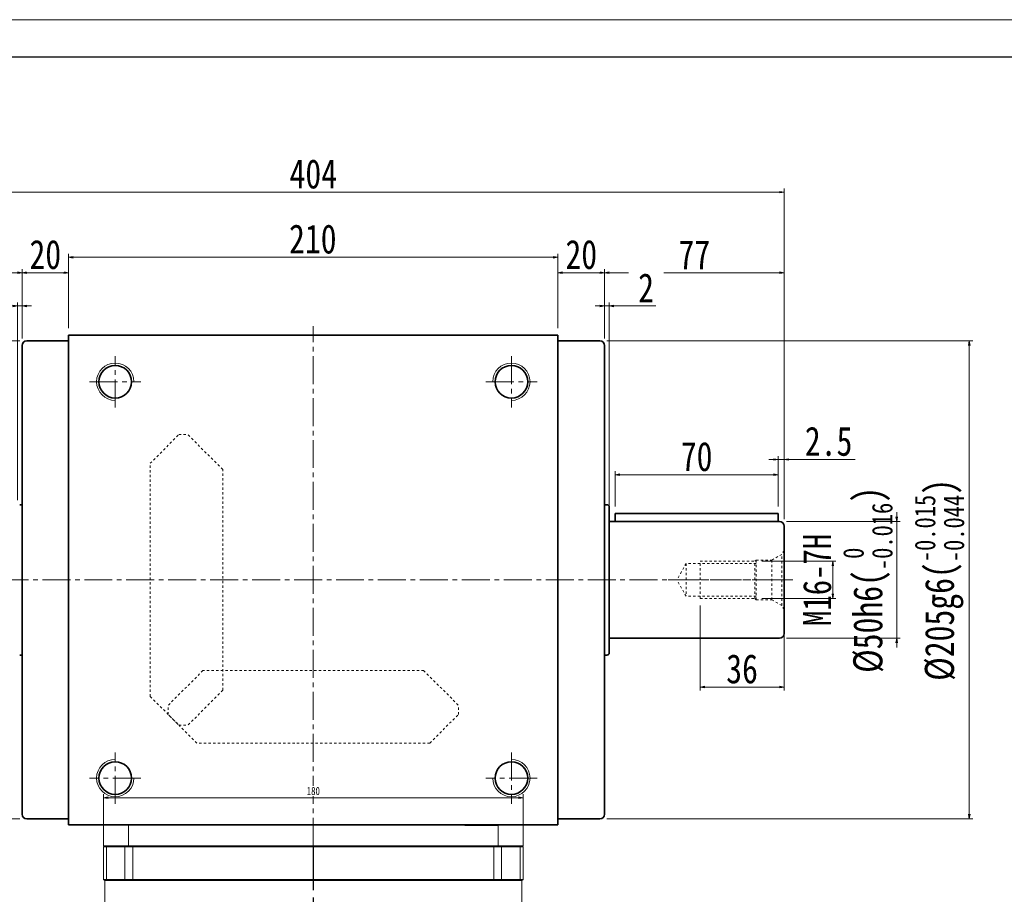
# Model space of a CAD drawing. Header units: millimetres. Extents: x -40 to 1316, y -22 to 932.
# Tile 4 of 9: x 249 to 671, y 557 to 932. Entities that reach past the tile are written whole.
import ezdxf

# ---------------------------------------------------------------- set-up
doc = ezdxf.new("R2010")
doc.units = ezdxf.units.MM
for name, pattern in [('CENTER2', [28.575, 19.05, -3.175, 3.175, -3.175]), ('点画线', [18, 12, -2, 2, -2]), ('虚线', [2, 1, -1])]:
    doc.linetypes.add(name, pattern=pattern)
doc.layers.add('3中心线层', color=1, linetype='CENTER2')
for name, color, linetype, lineweight in [('中心线层', 1, '点画线', 18), ('图框_外框线', 7, 'Continuous', 18), ('尺寸线层', 3, 'Continuous', 18), ('粗实线', 7, 'Continuous', 40), ('粗实线层', 7, 'Continuous', 35), ('虚线层', 6, '虚线', 18)]:
    doc.layers.add(name, color=color, linetype=linetype, lineweight=lineweight)
doc.styles.add('宋体', font='SimSun.ttf', dxfattribs={"width": 0.8})
doc.dimstyles.new('A水平标注$0', dxfattribs={"dimtxt": 3.5, "dimasz": 2, "dimexe": 1.5, "dimexo": 3, "dimgap": 1.1, "dimtad": 1, "dimtoh": 1, "dimdec": 4, "dimdsep": 46, "dimtxsty": '宋体', "dimblk": 'OPEN', "dimcen": 3, "dimclrd": 3, "dimclre": 3, "dimclrt": 6, "dimadec": 0, "dimazin": 0, "dimtm": 1e-09, "dimtfac": 1, "dimtdec": 4, "dimtix": 1, "dimtmove": 0, "dimatfit": 3, "dimldrblk": 'OPEN', "dimfxl": 0, "dimlwd": 13, "dimlwe": 13, "dimarcsym": 0})
doc.dimstyles.new('螺孔(M8-7H)', dxfattribs={"dimtxt": 3.5, "dimasz": 2, "dimexe": 1.25, "dimexo": 3, "dimtad": 1, "dimtoh": 1, "dimdec": 4, "dimdsep": 46, "dimtxsty": '宋体', "dimblk": 'OPEN', "dimcen": 3, "dimclrd": 3, "dimclre": 3, "dimclrt": 2, "dimadec": 0, "dimazin": 0, "dimtm": 1e-09, "dimtfac": 1, "dimtdec": 4, "dimtmove": 0, "dimatfit": 3, "dimldrblk": 'OPEN', "dimfxl": 0, "dimlwd": 9, "dimlwe": 9, "dimarcsym": 0})

# ---------------------------------------------------------------- blocks, each defined once
blk = doc.blocks.new('m16螺纹中心孔_3')
at = {"layer": '中心线层', "linetype": '点画线', "lineweight": 18}
blk.add_line((49.71, 0), (-4.25, 0), dxfattribs=at)
at = {"layer": '粗实线层', "color": 6, "linetype": '虚线', "lineweight": 18}
for p, q in [((0, -12.65), (0, 12.65)), ((0, 12.65), (0.99, 10.93)), ((5.2, 8.5), (0.99, 10.93)), ((0.99, -10.93), (0.99, 10.93)), ((12, 8.5), (5.2, 8.5)), ((5.2, -8.5), (5.2, 8.5)), ((12.5, 8), (12, 8.5)), ((12, -8.5), (12, 8.5)), ((12, 7), (42, 7)), ((36, 8), (12.5, 8)), ((12.5, -8), (12.5, 8)), ((36, -8), (36, 8)), ((42, 7), (46.04, 0)), ((42, 7), (42, -7)), ((42, -7), (46.04, 0)), ((12, -7), (42, -7)), ((12.5, -8), (12, -8.5)), ((36, -8), (12.5, -8)), ((0, -12.65), (0.99, -10.93)), ((5.2, -8.5), (0.99, -10.93)), ((12, -8.5), (5.2, -8.5))]:
    blk.add_line(p, q, dxfattribs=at)
blk = doc.blocks.new('_Open')
at = {"color": 0, "linetype": 'ByBlock', "lineweight": -2}
for p, q in [((-1, 0.17), (0, 0)), ((-1, -0.17), (0, 0)), ((0, 0), (-1, 0))]:
    blk.add_line(p, q, dxfattribs=at)
blk = doc.blocks.new('*D21')
at = {"layer": 'Defpoints', "color": 0, "transparency": 16777216}
for p in [(251.51, 794.02), (120.59, 589.02), (251.51, 589.02)]:
    blk.add_point(p, dxfattribs=at)
at = {"layer": '尺寸线层', "color": 3, "lineweight": 13, "transparency": 16777216}
for p, q in [((248.51, 794.02), (119.09, 794.02)), ((120.59, 792.02), (120.59, 591.02)), ((248.51, 589.02), (119.09, 589.02))]:
    blk.add_line(p, q, dxfattribs=at)
at = {"layer": '尺寸线层', "color": 3, "lineweight": 13, "transparency": 16777216, "xscale": 2, "yscale": 2, "zscale": 2}
for p, rotation in [((120.59, 794.02), 90), ((120.59, 589.02), 270)]:
    blk.add_blockref('_Open', p, dxfattribs=dict(at, rotation=rotation))
at = {"layer": '尺寸线层', "color": 6, "transparency": 16777216, "insert": (107.79, 691.52), "char_height": 12.5, "attachment_point": 5, "rotation": 90, "style": '宋体'}
blk.add_mtext('{\\A1;\\A1;%%C205g6({\\H0.707107x;\\S-0.015^ -0.044;})}', dxfattribs=at)
blk = doc.blocks.new('*D22')
at = {"layer": 'Defpoints', "color": 0, "transparency": 16777216}
for p in [(479.51, 829.92), (269.51, 796.52), (479.51, 796.52)]:
    blk.add_point(p, dxfattribs=at)
at = {"layer": '尺寸线层', "color": 3, "lineweight": 13, "transparency": 16777216}
for p, q in [((269.51, 799.52), (269.51, 831.42)), ((271.51, 829.92), (477.51, 829.92)), ((479.51, 799.52), (479.51, 831.42))]:
    blk.add_line(p, q, dxfattribs=at)
at = {"layer": '尺寸线层', "color": 3, "lineweight": 13, "transparency": 16777216, "xscale": 2, "yscale": 2, "zscale": 2, "rotation": 180}
blk.add_blockref('_Open', (269.51, 829.92), dxfattribs=at)
at = {"layer": '尺寸线层', "color": 3, "lineweight": 13, "transparency": 16777216, "xscale": 2, "yscale": 2, "zscale": 2}
blk.add_blockref('_Open', (479.51, 829.92), dxfattribs=at)
at = {"layer": '尺寸线层', "color": 6, "transparency": 16777216, "insert": (374.29, 837.67), "char_height": 12.5, "attachment_point": 5, "style": '宋体', "bg_fill": 3, "box_fill_scale": 1.1, "bg_fill_color": 256, "bg_fill_true_color": 13158600, "bg_fill_transparency": 0}
blk.add_mtext('210', dxfattribs=at)
blk = doc.blocks.new('*D23')
at = {"layer": 'Defpoints', "color": 0, "transparency": 16777216}
for p in [(249.51, 823.27), (269.51, 796.52), (249.51, 792.02)]:
    blk.add_point(p, dxfattribs=at)
at = {"layer": '尺寸线层', "color": 3, "lineweight": 13, "transparency": 16777216}
for p, q in [((249.51, 795.02), (249.51, 824.77)), ((269.51, 799.52), (269.51, 824.77)), ((267.51, 823.27), (251.51, 823.27))]:
    blk.add_line(p, q, dxfattribs=at)
at = {"layer": '尺寸线层', "color": 3, "lineweight": 13, "transparency": 16777216, "xscale": 2, "yscale": 2, "zscale": 2, "rotation": 180}
blk.add_blockref('_Open', (249.51, 823.27), dxfattribs=at)
at = {"layer": '尺寸线层', "color": 3, "lineweight": 13, "transparency": 16777216, "xscale": 2, "yscale": 2, "zscale": 2}
blk.add_blockref('_Open', (269.51, 823.27), dxfattribs=at)
at = {"layer": '尺寸线层', "color": 6, "transparency": 16777216, "insert": (259.51, 831.02), "char_height": 12.5, "attachment_point": 5, "style": '宋体', "bg_fill": 3, "box_fill_scale": 1.1, "bg_fill_color": 256, "bg_fill_true_color": 13158600, "bg_fill_transparency": 0}
blk.add_mtext('20', dxfattribs=at)
blk = doc.blocks.new('*D24')
at = {"layer": 'Defpoints', "color": 0, "transparency": 16777216}
for p in [(172.51, 823.27), (249.51, 792.02), (172.51, 714.52)]:
    blk.add_point(p, dxfattribs=at)
at = {"layer": '尺寸线层', "color": 3, "lineweight": 13, "transparency": 16777216}
for p, q in [((172.51, 717.52), (172.51, 824.77)), ((249.51, 795.02), (249.51, 824.77)), ((247.51, 823.27), (174.51, 823.27))]:
    blk.add_line(p, q, dxfattribs=at)
at = {"layer": '尺寸线层', "color": 3, "lineweight": 13, "transparency": 16777216, "xscale": 2, "yscale": 2, "zscale": 2, "rotation": 180}
blk.add_blockref('_Open', (172.51, 823.27), dxfattribs=at)
at = {"layer": '尺寸线层', "color": 3, "lineweight": 13, "transparency": 16777216, "xscale": 2, "yscale": 2, "zscale": 2}
blk.add_blockref('_Open', (249.51, 823.27), dxfattribs=at)
at = {"layer": '尺寸线层', "color": 6, "transparency": 16777216, "insert": (211.01, 831.02), "char_height": 12.5, "attachment_point": 5, "style": '宋体', "bg_fill": 3, "box_fill_scale": 1.1, "bg_fill_color": 256, "bg_fill_true_color": 13158600, "bg_fill_transparency": 0}
blk.add_mtext('77', dxfattribs=at)
blk = doc.blocks.new('*D25')
at = {"layer": 'Defpoints', "color": 0, "transparency": 16777216}
for p in [(247.51, 809.05), (249.51, 792.02), (247.51, 722.77)]:
    blk.add_point(p, dxfattribs=at)
at = {"layer": '尺寸线层', "color": 3, "lineweight": 13, "transparency": 16777216}
for p, q in [((245.51, 809.05), (227.48, 809.05)), ((247.51, 725.77), (247.51, 810.55)), ((249.51, 809.05), (247.51, 809.05)), ((249.51, 795.02), (249.51, 810.55)), ((251.51, 809.05), (253.51, 809.05))]:
    blk.add_line(p, q, dxfattribs=at)
at = {"layer": '尺寸线层', "color": 3, "lineweight": 13, "transparency": 16777216, "xscale": 2, "yscale": 2, "zscale": 2}
blk.add_blockref('_Open', (247.51, 809.05), dxfattribs=at)
at = {"layer": '尺寸线层', "color": 3, "lineweight": 13, "transparency": 16777216, "xscale": 2, "yscale": 2, "zscale": 2, "rotation": 180}
blk.add_blockref('_Open', (249.51, 809.05), dxfattribs=at)
at = {"layer": '尺寸线层', "color": 6, "transparency": 16777216, "insert": (231.75, 816.8), "char_height": 12.5, "attachment_point": 5, "style": '宋体', "bg_fill": 3, "box_fill_scale": 1.1, "bg_fill_color": 256, "bg_fill_true_color": 13158600, "bg_fill_transparency": 0}
blk.add_mtext('2', dxfattribs=at)
blk = doc.blocks.new('*D26')
at = {"layer": 'Defpoints', "color": 0, "transparency": 16777216}
for p in [(172.51, 857.83), (172.51, 714.52), (576.51, 714.52)]:
    blk.add_point(p, dxfattribs=at)
at = {"layer": '尺寸线层', "color": 3, "lineweight": 13, "transparency": 16777216}
for p, q in [((172.51, 717.52), (172.51, 859.33)), ((574.51, 857.83), (174.51, 857.83)), ((576.51, 717.52), (576.51, 859.33))]:
    blk.add_line(p, q, dxfattribs=at)
at = {"layer": '尺寸线层', "color": 3, "lineweight": 13, "transparency": 16777216, "xscale": 2, "yscale": 2, "zscale": 2, "rotation": 180}
blk.add_blockref('_Open', (172.51, 857.83), dxfattribs=at)
at = {"layer": '尺寸线层', "color": 3, "lineweight": 13, "transparency": 16777216, "xscale": 2, "yscale": 2, "zscale": 2}
blk.add_blockref('_Open', (576.51, 857.83), dxfattribs=at)
at = {"layer": '尺寸线层', "color": 6, "transparency": 16777216, "insert": (374.51, 865.58), "char_height": 12.5, "attachment_point": 5, "style": '宋体', "bg_fill": 3, "box_fill_scale": 1.1, "bg_fill_color": 256, "bg_fill_true_color": 13158600, "bg_fill_transparency": 0}
blk.add_mtext('404', dxfattribs=at)
blk = doc.blocks.new('*D27')
at = {"layer": 'Defpoints', "color": 0, "transparency": 16777216}
for p in [(499.51, 823.27), (479.51, 796.52), (499.51, 792.02)]:
    blk.add_point(p, dxfattribs=at)
at = {"layer": '尺寸线层', "color": 3, "lineweight": 13, "transparency": 16777216}
for p, q in [((479.51, 799.52), (479.51, 824.77)), ((499.51, 795.02), (499.51, 824.77)), ((481.51, 823.27), (497.51, 823.27))]:
    blk.add_line(p, q, dxfattribs=at)
at = {"layer": '尺寸线层', "color": 3, "lineweight": 13, "transparency": 16777216, "xscale": 2, "yscale": 2, "zscale": 2, "rotation": 180}
blk.add_blockref('_Open', (479.51, 823.27), dxfattribs=at)
at = {"layer": '尺寸线层', "color": 3, "lineweight": 13, "transparency": 16777216, "xscale": 2, "yscale": 2, "zscale": 2}
blk.add_blockref('_Open', (499.51, 823.27), dxfattribs=at)
at = {"layer": '尺寸线层', "color": 6, "transparency": 16777216, "insert": (489.51, 831.02), "char_height": 12.5, "attachment_point": 5, "style": '宋体', "bg_fill": 3, "box_fill_scale": 1.1, "bg_fill_color": 256, "bg_fill_true_color": 13158600, "bg_fill_transparency": 0}
blk.add_mtext('20', dxfattribs=at)
blk = doc.blocks.new('*D28')
at = {"layer": 'Defpoints', "color": 0, "transparency": 16777216}
for p in [(576.51, 823.27), (499.51, 792.02), (576.51, 714.52)]:
    blk.add_point(p, dxfattribs=at)
at = {"layer": '尺寸线层', "color": 3, "lineweight": 13, "transparency": 16777216}
for p, q in [((499.51, 795.02), (499.51, 824.77)), ((576.51, 717.52), (576.51, 824.77)), ((501.51, 823.27), (574.51, 823.27))]:
    blk.add_line(p, q, dxfattribs=at)
at = {"layer": '尺寸线层', "color": 3, "lineweight": 13, "transparency": 16777216, "xscale": 2, "yscale": 2, "zscale": 2, "rotation": 180}
blk.add_blockref('_Open', (499.51, 823.27), dxfattribs=at)
at = {"layer": '尺寸线层', "color": 3, "lineweight": 13, "transparency": 16777216, "xscale": 2, "yscale": 2, "zscale": 2}
blk.add_blockref('_Open', (576.51, 823.27), dxfattribs=at)
at = {"layer": '尺寸线层', "color": 6, "transparency": 16777216, "insert": (538.01, 831.02), "char_height": 12.5, "attachment_point": 5, "style": '宋体', "bg_fill": 3, "box_fill_scale": 1.1, "bg_fill_color": 256, "bg_fill_true_color": 13158600, "bg_fill_transparency": 0}
blk.add_mtext('77', dxfattribs=at)
blk = doc.blocks.new('*D29')
at = {"layer": 'Defpoints', "color": 0, "transparency": 16777216}
for p in [(501.51, 809.03), (499.51, 792.02), (501.51, 719.27)]:
    blk.add_point(p, dxfattribs=at)
at = {"layer": '尺寸线层', "color": 3, "lineweight": 13, "transparency": 16777216}
for p, q in [((497.51, 809.03), (495.51, 809.03)), ((499.51, 795.02), (499.51, 810.53)), ((499.51, 809.03), (501.51, 809.03)), ((501.51, 722.27), (501.51, 810.53)), ((503.51, 809.03), (521.56, 809.03))]:
    blk.add_line(p, q, dxfattribs=at)
at = {"layer": '尺寸线层', "color": 3, "lineweight": 13, "transparency": 16777216, "xscale": 2, "yscale": 2, "zscale": 2}
blk.add_blockref('_Open', (499.51, 809.03), dxfattribs=at)
at = {"layer": '尺寸线层', "color": 3, "lineweight": 13, "transparency": 16777216, "xscale": 2, "yscale": 2, "zscale": 2, "rotation": 180}
blk.add_blockref('_Open', (501.51, 809.03), dxfattribs=at)
at = {"layer": '尺寸线层', "color": 6, "transparency": 16777216, "insert": (517.3, 816.78), "char_height": 12.5, "attachment_point": 5, "style": '宋体', "bg_fill": 3, "box_fill_scale": 1.1, "bg_fill_color": 256, "bg_fill_true_color": 13158600, "bg_fill_transparency": 0}
blk.add_mtext('2', dxfattribs=at)
blk = doc.blocks.new('*D30')
at = {"layer": 'Defpoints', "color": 0, "transparency": 16777216}
for p in [(564.01, 699.52), (564.01, 683.52), (597.44, 683.52)]:
    blk.add_point(p, dxfattribs=at)
at = {"layer": '尺寸线层', "color": 3, "lineweight": 9, "transparency": 16777216}
for p, q in [((567.01, 699.52), (598.69, 699.52)), ((597.44, 697.52), (597.44, 685.52)), ((567.01, 683.52), (598.69, 683.52))]:
    blk.add_line(p, q, dxfattribs=at)
at = {"layer": '尺寸线层', "color": 3, "lineweight": 9, "transparency": 16777216, "xscale": 2, "yscale": 2, "zscale": 2}
for p, rotation in [((597.44, 699.52), 90), ((597.44, 683.52), 270)]:
    blk.add_blockref('_Open', p, dxfattribs=dict(at, rotation=rotation))
at = {"layer": '尺寸线层', "color": 2, "transparency": 16777216, "insert": (590.76, 691.52), "char_height": 12.1, "attachment_point": 5, "rotation": 90, "style": '宋体'}
blk.add_mtext('M16-7H', dxfattribs=at)
blk = doc.blocks.new('*D31')
at = {"layer": 'Defpoints', "color": 0, "transparency": 16777216}
for p in [(574.51, 716.52), (574.51, 666.52), (624.86, 666.52)]:
    blk.add_point(p, dxfattribs=at)
at = {"layer": '尺寸线层', "color": 3, "lineweight": 13, "transparency": 16777216}
for p, q in [((624.86, 718.52), (624.86, 720.52)), ((577.51, 716.52), (626.36, 716.52)), ((624.86, 716.52), (624.86, 666.52)), ((577.51, 666.52), (626.36, 666.52)), ((624.86, 664.52), (624.86, 662.52))]:
    blk.add_line(p, q, dxfattribs=at)
at = {"layer": '尺寸线层', "color": 3, "lineweight": 13, "transparency": 16777216, "xscale": 2, "yscale": 2, "zscale": 2}
for p, rotation in [((624.86, 716.52), 270), ((624.86, 666.52), 90)]:
    blk.add_blockref('_Open', p, dxfattribs=dict(at, rotation=rotation))
at = {"layer": '尺寸线层', "color": 6, "transparency": 16777216, "insert": (612.45, 691.52), "char_height": 12.5, "attachment_point": 5, "rotation": 90, "style": '宋体'}
blk.add_mtext('{\\A1;\\A1;%%C50h6({\\H0.707107x;\\S 0^ -0.016;})}', dxfattribs=at)
blk = doc.blocks.new('*D32')
at = {"layer": 'Defpoints', "color": 0, "transparency": 16777216}
for p in [(497.51, 794.02), (497.51, 589.02), (655.98, 589.02)]:
    blk.add_point(p, dxfattribs=at)
at = {"layer": '尺寸线层', "color": 3, "lineweight": 13, "transparency": 16777216}
for p, q in [((500.51, 794.02), (657.48, 794.02)), ((655.98, 792.02), (655.98, 591.02)), ((500.51, 589.02), (657.48, 589.02))]:
    blk.add_line(p, q, dxfattribs=at)
at = {"layer": '尺寸线层', "color": 3, "lineweight": 13, "transparency": 16777216, "xscale": 2, "yscale": 2, "zscale": 2}
for p, rotation in [((655.98, 794.02), 90), ((655.98, 589.02), 270)]:
    blk.add_blockref('_Open', p, dxfattribs=dict(at, rotation=rotation))
at = {"layer": '尺寸线层', "color": 6, "transparency": 16777216, "insert": (643.18, 691.52), "char_height": 12.5, "attachment_point": 5, "rotation": 90, "style": '宋体'}
blk.add_mtext('{\\A1;\\A1;%%C205g6({\\H0.707107x;\\S-0.015^ -0.044;})}', dxfattribs=at)
blk = doc.blocks.new('*D33')
at = {"layer": 'Defpoints', "color": 0, "transparency": 16777216}
for p in [(540.51, 683.52), (576.51, 673.52), (540.51, 645.55)]:
    blk.add_point(p, dxfattribs=at)
at = {"layer": '尺寸线层', "color": 3, "lineweight": 13, "transparency": 16777216}
for p, q in [((540.51, 680.52), (540.51, 644.05)), ((576.51, 670.52), (576.51, 644.05)), ((574.51, 645.55), (542.51, 645.55))]:
    blk.add_line(p, q, dxfattribs=at)
at = {"layer": '尺寸线层', "color": 3, "lineweight": 13, "transparency": 16777216, "xscale": 2, "yscale": 2, "zscale": 2, "rotation": 180}
blk.add_blockref('_Open', (540.51, 645.55), dxfattribs=at)
at = {"layer": '尺寸线层', "color": 3, "lineweight": 13, "transparency": 16777216, "xscale": 2, "yscale": 2, "zscale": 2}
blk.add_blockref('_Open', (576.51, 645.55), dxfattribs=at)
at = {"layer": '尺寸线层', "color": 6, "transparency": 16777216, "insert": (558.51, 653.3), "char_height": 12.5, "attachment_point": 5, "style": '宋体', "bg_fill": 3, "box_fill_scale": 1.1, "bg_fill_color": 256, "bg_fill_true_color": 13158600, "bg_fill_transparency": 0}
blk.add_mtext('36', dxfattribs=at)
blk = doc.blocks.new('*D13')
at = {"layer": 'Defpoints', "color": 0, "transparency": 16777216}
for p in [(574.01, 743.16), (574.01, 720.02), (576.51, 714.52)]:
    blk.add_point(p, dxfattribs=at)
at = {"layer": '尺寸线层', "color": 3, "lineweight": 13, "transparency": 16777216}
for p, q in [((574.01, 723.02), (574.01, 744.66)), ((576.51, 717.52), (576.51, 744.66)), ((572.01, 743.16), (570.01, 743.16)), ((574.01, 743.16), (576.51, 743.16)), ((578.51, 743.16), (607.06, 743.16))]:
    blk.add_line(p, q, dxfattribs=at)
at = {"layer": '尺寸线层', "color": 3, "lineweight": 13, "transparency": 16777216, "xscale": 2, "yscale": 2, "zscale": 2}
blk.add_blockref('_Open', (574.01, 743.16), dxfattribs=at)
at = {"layer": '尺寸线层', "color": 3, "lineweight": 13, "transparency": 16777216, "xscale": 2, "yscale": 2, "zscale": 2, "rotation": 180}
blk.add_blockref('_Open', (576.51, 743.16), dxfattribs=at)
at = {"layer": '尺寸线层', "color": 6, "transparency": 16777216, "insert": (595.64, 750.91), "char_height": 12.5, "attachment_point": 5, "style": '宋体', "bg_fill": 3, "box_fill_scale": 1.1, "bg_fill_color": 256, "bg_fill_true_color": 13158600, "bg_fill_transparency": 0}
blk.add_mtext('2.5', dxfattribs=at)
blk = doc.blocks.new('*D14')
at = {"layer": 'Defpoints', "color": 0, "transparency": 16777216}
for p in [(504.01, 736.61), (504.01, 720.02), (574.01, 720.02)]:
    blk.add_point(p, dxfattribs=at)
at = {"layer": '尺寸线层', "color": 3, "lineweight": 13, "transparency": 16777216}
for p, q in [((504.01, 723.02), (504.01, 738.11)), ((572.01, 736.61), (506.01, 736.61)), ((574.01, 723.02), (574.01, 738.11))]:
    blk.add_line(p, q, dxfattribs=at)
at = {"layer": '尺寸线层', "color": 3, "lineweight": 13, "transparency": 16777216, "xscale": 2, "yscale": 2, "zscale": 2, "rotation": 180}
blk.add_blockref('_Open', (504.01, 736.61), dxfattribs=at)
at = {"layer": '尺寸线层', "color": 3, "lineweight": 13, "transparency": 16777216, "xscale": 2, "yscale": 2, "zscale": 2}
blk.add_blockref('_Open', (574.01, 736.61), dxfattribs=at)
at = {"layer": '尺寸线层', "color": 6, "transparency": 16777216, "insert": (539.01, 744.36), "char_height": 12.5, "attachment_point": 5, "style": '宋体', "bg_fill": 3, "box_fill_scale": 1.1, "bg_fill_color": 256, "bg_fill_true_color": 13158600, "bg_fill_transparency": 0}
blk.add_mtext('70', dxfattribs=at)
blk = doc.blocks.new('*D46')
at = {"color": 3, "lineweight": 13, "transparency": 16777216}
for p, q in [((284.51, 585.02), (284.51, 599.6)), ((286.51, 598.1), (462.51, 598.1)), ((464.51, 585.02), (464.51, 599.6))]:
    blk.add_line(p, q, dxfattribs=at)
at = {"layer": 'Defpoints', "color": 0, "transparency": 16777216}
for p in [(464.51, 598.1), (284.51, 582.02), (464.51, 582.02)]:
    blk.add_point(p, dxfattribs=at)
at = {"color": 3, "lineweight": 13, "transparency": 16777216, "xscale": 2, "yscale": 2, "zscale": 2, "rotation": 180}
blk.add_blockref('_Open', (284.51, 598.1), dxfattribs=at)
at = {"color": 3, "lineweight": 13, "transparency": 16777216, "xscale": 2, "yscale": 2, "zscale": 2}
blk.add_blockref('_Open', (464.51, 598.1), dxfattribs=at)
at = {"color": 6, "transparency": 16777216, "insert": (374.51, 600.95), "char_height": 3.5, "attachment_point": 5, "style": '宋体', "bg_fill": 3, "box_fill_scale": 1.1, "bg_fill_color": 256, "bg_fill_true_color": 13158600, "bg_fill_transparency": 0}
blk.add_mtext('180', dxfattribs=at)

msp = doc.modelspace()

# ---------------------------------------------------------------- linework, layer by layer
at = {"color": 7, "linetype": 'Continuous', "lineweight": 15}
for p, q in [((284.51187, 586.51607), (284.51187, 577.51607)), ((295.13933, 577.51607), (295.13933, 586.51607)), ((453.88441, 586.51607), (453.88441, 577.51607)), ((464.51187, 577.51607), (464.51187, 586.51607)), ((284.51187, 577.51607), (295.13933, 577.51607)), ((284.51187, 577.01607), (285.01187, 577.51607)), ((284.51187, 577.01607), (285.81622, 577.01607)), ((284.51187, 577.01607), (284.51187, 563.01607)), ((286.18578, 577.51607), (285.01187, 577.51607)), ((285.81622, 577.01607), (286.18578, 577.51607)), ((285.81622, 577.01607), (293.68439, 577.01607)), ((285.81622, 563.01607), (285.81622, 577.01607)), ((294.02117, 577.51607), (286.18578, 577.51607)), ((293.68439, 577.01607), (294.02117, 577.51607)), ((293.68439, 577.01607), (297.0522, 577.01607)), ((293.68439, 577.01607), (293.68439, 563.01607)), ((297.0522, 577.51607), (294.02117, 577.51607)), ((374.51187, 577.51607), (295.13933, 577.51607)), ((374.51187, 577.51607), (295.13933, 577.51607)), ((297.0522, 577.01607), (297.0522, 577.51607)), ((451.97153, 577.51607), (297.0522, 577.51607)), ((297.0522, 577.01607), (451.97153, 577.01607)), ((297.0522, 563.01607), (297.0522, 577.01607)), ((453.88441, 577.51607), (374.51187, 577.51607)), ((453.88441, 577.51607), (374.51187, 577.51607)), ((455.00256, 577.51607), (451.97153, 577.51607)), ((451.97153, 577.01607), (451.97153, 577.51607)), ((451.97153, 577.01607), (455.33934, 577.01607)), ((451.97153, 577.01607), (451.97153, 563.01607)), ((453.88441, 577.51607), (464.51187, 577.51607)), ((455.33934, 577.01607), (455.00256, 577.51607)), ((462.83795, 577.51607), (455.00256, 577.51607)), ((455.33934, 563.01607), (455.33934, 577.01607)), ((455.33934, 577.01607), (463.20752, 577.01607)), ((463.20752, 577.01607), (462.83795, 577.51607)), ((464.01187, 577.51607), (462.83795, 577.51607)), ((463.20752, 577.01607), (463.20752, 563.01607)), ((463.20752, 577.01607), (464.51187, 577.01607)), ((464.01187, 577.51607), (464.51187, 577.01607)), ((464.51187, 563.01607), (464.51187, 577.01607)), ((285.81622, 563.01607), (284.51187, 563.01607)), ((285.01187, 562.51607), (284.51187, 563.01607)), ((285.01187, 520.01607), (285.01187, 562.51607)), ((285.01187, 562.51607), (286.18578, 562.51607)), ((293.68439, 563.01607), (285.81622, 563.01607)), ((286.18578, 562.51607), (285.81622, 563.01607)), ((286.18578, 562.51607), (294.02117, 562.51607)), ((297.0522, 563.01607), (293.68439, 563.01607)), ((294.02117, 562.51607), (293.68439, 563.01607)), ((294.02117, 562.51607), (297.0522, 562.51607)), ((451.97153, 563.01607), (297.0522, 563.01607)), ((297.0522, 562.51607), (297.0522, 563.01607)), ((297.0522, 562.51607), (374.51187, 562.51607)), ((374.51187, 562.51607), (451.97153, 562.51607)), ((455.33934, 563.01607), (451.97153, 563.01607)), ((451.97153, 562.51607), (451.97153, 563.01607)), ((451.97153, 562.51607), (455.00256, 562.51607)), ((455.00256, 562.51607), (455.33934, 563.01607)), ((455.00256, 562.51607), (462.83795, 562.51607)), ((463.20752, 563.01607), (455.33934, 563.01607)), ((462.83795, 562.51607), (463.20752, 563.01607)), ((462.83795, 562.51607), (464.01187, 562.51607)), ((464.51187, 563.01607), (463.20752, 563.01607)), ((464.51187, 563.01607), (464.01187, 562.51607)), ((464.01187, 562.51607), (464.01187, 520.01607))]:
    msp.add_line(p, q, dxfattribs=at)
at = {"layer": '3中心线层'}
msp.add_line((374.51187, 577.51607), (374.51187, 382.20078), dxfattribs=at)
at = {"layer": '中心线层'}
for p, q in [((168.26187, 691.51607), (580.76187, 691.51607)), ((289.51187, 595.51607), (289.51187, 617.51607)), ((459.51187, 617.51607), (459.51187, 595.51607)), ((300.51187, 606.51607), (278.51187, 606.51607)), ((470.51187, 606.51607), (448.51187, 606.51607))]:
    msp.add_line(p, q, dxfattribs=at)
at = {"layer": '粗实线', "lineweight": 40}
msp.add_line((439.51194, 586.51607), (453.51194, 586.51607), dxfattribs=at)
at = {"layer": '粗实线层'}
for p, q in [((269.51187, 586.51607), (269.51187, 796.51607)), ((269.51187, 796.51607), (479.51187, 796.51607)), ((479.51187, 586.51607), (479.51187, 796.51607)), ((249.51187, 792.01607), (249.51187, 591.01607)), ((269.51187, 794.01607), (251.51187, 794.01607)), ((479.51187, 794.01607), (497.51187, 794.01607)), ((499.51187, 792.01607), (499.51187, 591.01607)), ((574.51187, 716.51607), (501.51187, 716.51607)), ((576.51187, 714.51607), (576.51187, 668.51607)), ((574.51187, 666.51607), (501.51187, 666.51607)), ((249.51187, 659.26607), (248.51187, 659.26607)), ((499.51187, 659.26607), (500.51187, 659.26607)), ((269.51187, 589.01607), (251.51187, 589.01607)), ((479.51187, 589.01607), (497.51187, 589.01607)), ((479.51187, 586.51607), (269.51187, 586.51607))]:
    msp.add_line(p, q, dxfattribs=at)
for centre in [(289.51187, 606.51607), (459.51187, 606.51607)]:
    msp.add_circle(centre, 7, dxfattribs=at)
for centre, radius, start, end in [((251.51187, 792.01607), 2, 90, 180), ((497.51187, 792.01607), 2, 0, 90), ((574.51187, 714.51607), 2, 0, 90), ((574.51187, 668.51607), 2, 270, 360), ((500.51187, 660.26607), 1, 270.0000003, 0), ((251.51187, 591.01607), 2, 180, 270), ((497.51187, 591.01607), 2, 270, 0)]:
    msp.add_arc(centre, radius, start, end, dxfattribs=at)
at = {"layer": '粗实线层', "lineweight": 18}
for centre, start, end in [((289.51187, 606.51607), 90, 0), ((459.51187, 606.51607), 180, 90)]:
    msp.add_arc(centre, 8, start, end, dxfattribs=at)
at = {"layer": '虚线层'}
for p, q in [((327.15659, 652.64607), (312.21187, 637.70135)), ((421.86715, 652.64607), (327.15659, 652.64607)), ((421.86715, 652.64607), (436.81187, 637.70135)), ((335.64187, 644.16079), (320.69715, 629.21607)), ((304.51187, 641.51607), (316.81187, 629.21607)), ((312.21187, 633.81607), (312.21187, 637.70135)), ((324.51187, 621.51607), (312.21187, 633.81607)), ((424.51187, 621.51607), (436.81187, 633.81607)), ((436.81187, 633.81607), (436.81187, 637.70135)), ((316.81187, 629.21607), (320.69715, 629.21607)), ((424.51187, 621.51607), (324.51187, 621.51607))]:
    msp.add_line(p, q, dxfattribs=at)

# ---------------------------------------------------------------- block references
at = {"layer": '粗实线层', "xscale": -1}
msp.add_blockref('m16螺纹中心孔_3', (576.51187, 691.51607), dxfattribs=at)

# ---------------------------------------------------------------- dimensions: what is measured, and where the dimension line sits
at = {"layer": '尺寸线层'}
dim = msp.add_linear_dim(base=(120.5925, 589.01607), p1=(251.51187, 794.01607), p2=(251.51187, 589.01607), angle=270, text='{\\A1;\\A1;%%C205g6({\\H0.707107x;\\S-0.015^ -0.044;})}', dimstyle='A水平标注$0', override={"dimtxt": 12.5, "dimgap": 1.5, "dimdec": 1, "dimpost": '<>', "dimblk": 'Open', "dimtp": -0.015, "dimtm": 0.044, "dimtdec": 3, "dimtvp": 0.1, "dimtfill": 0, "dimtfillclr": 256, "dimtzin": 8}, dxfattribs=at)
dim.commit()
dim.dimension.update_dxf_attribs({"geometry": '*D21', "text_midpoint": (107.79089, 691.51607)})

# ---------------------------------------------------------------- next in the draw order: dimensions: what is measured, and where the dimension line sits
dim = msp.add_linear_dim(base=(479.51187, 829.92161), p1=(269.51187, 796.51607), p2=(479.51187, 796.51607), dimstyle='A水平标注$0', override={"dimtxt": 12.5, "dimgap": 1.5, "dimdec": 1, "dimpost": '<>', "dimblk": 'Open', "dimtvp": 0.1, "dimtfill": 1, "dimtfillclr": 256}, dxfattribs=at)
dim.commit()
dim.dimension.update_dxf_attribs({"geometry": '*D22', "text_midpoint": (374.28883, 829.92161), "dimtype": 160})

# ---------------------------------------------------------------- next in the draw order: dimensions: what is measured, and where the dimension line sits
dim = msp.add_linear_dim(base=(249.51187, 823.26759), p1=(269.51187, 796.51607), p2=(249.51187, 792.01607), dimstyle='A水平标注$0', override={"dimtxt": 12.5, "dimgap": 1.5, "dimdec": 1, "dimpost": '<>', "dimblk": 'Open', "dimtvp": 0.1, "dimtfill": 1, "dimtfillclr": 256}, dxfattribs=at)
dim.commit()
dim.dimension.update_dxf_attribs({"geometry": '*D23', "text_midpoint": (259.51187, 831.01759)})

# ---------------------------------------------------------------- next in the draw order: dimensions: what is measured, and where the dimension line sits
dim = msp.add_linear_dim(base=(172.51187, 823.26759), p1=(249.51187, 792.01607), p2=(172.51187, 714.51607), dimstyle='A水平标注$0', override={"dimtxt": 12.5, "dimgap": 1.5, "dimdec": 1, "dimpost": '<>', "dimblk": 'Open', "dimtvp": 0.1, "dimtfill": 1, "dimtfillclr": 256}, dxfattribs=at)
dim.commit()
dim.dimension.update_dxf_attribs({"geometry": '*D24', "text_midpoint": (211.01187, 831.01759)})

# ---------------------------------------------------------------- next in the draw order: dimensions: what is measured, and where the dimension line sits
dim = msp.add_linear_dim(base=(247.51187, 809.05291), p1=(249.51187, 792.01607), p2=(247.51187, 722.76607), dimstyle='A水平标注$0', override={"dimtxt": 12.5, "dimgap": 1.5, "dimdec": 1, "dimpost": '<>', "dimblk": 'Open', "dimtvp": 0.1, "dimtfill": 1, "dimtfillclr": 256}, dxfattribs=at)
dim.commit()
dim.dimension.update_dxf_attribs({"geometry": '*D25', "text_midpoint": (231.74945, 809.05291), "dimtype": 160})

# ---------------------------------------------------------------- next in the draw order: dimensions: what is measured, and where the dimension line sits
dim = msp.add_linear_dim(base=(172.51187, 857.83097), p1=(576.51187, 714.51607), p2=(172.51187, 714.51607), dimstyle='A水平标注$0', override={"dimtxt": 12.5, "dimgap": 1.5, "dimdec": 1, "dimpost": '<>', "dimblk": 'Open', "dimtvp": 0.1, "dimtfill": 1, "dimtfillclr": 256}, dxfattribs=at)
dim.commit()
dim.dimension.update_dxf_attribs({"geometry": '*D26', "text_midpoint": (374.51187, 857.83097), "dimtype": 160})

# ---------------------------------------------------------------- next in the draw order: linework, layer by layer
at = {"layer": '中心线层', "lineweight": 0}
msp.add_line((374.51187, 577.51607), (374.51187, 800.32761), dxfattribs=at)
at = {"layer": '中心线层'}
for p, q in [((289.51187, 765.51607), (289.51187, 787.51607)), ((459.51187, 787.51607), (459.51187, 765.51607)), ((278.51187, 776.51607), (300.51187, 776.51607)), ((448.51187, 776.51607), (470.51187, 776.51607))]:
    msp.add_line(p, q, dxfattribs=at)
at = {"layer": '粗实线层'}
msp.add_line((249.51187, 723.76607), (248.51187, 723.76607), dxfattribs=at)
for centre in [(289.51187, 776.51607), (459.51187, 776.51607)]:
    msp.add_circle(centre, 7, dxfattribs=at)
at = {"layer": '粗实线层', "lineweight": 18}
for centre, start, end in [((289.51187, 776.51607), 0, 270), ((459.51187, 776.51607), 270, 180)]:
    msp.add_arc(centre, 8, start, end, dxfattribs=at)
at = {"layer": '虚线层'}
for p, q in [((304.51187, 741.51607), (316.81187, 753.81607)), ((316.81187, 753.81607), (320.69715, 753.81607)), ((335.64187, 738.87135), (320.69715, 753.81607)), ((304.51187, 641.51607), (304.51187, 741.51607)), ((335.64187, 644.16079), (335.64187, 738.87135))]:
    msp.add_line(p, q, dxfattribs=at)

# ---------------------------------------------------------------- next in the draw order: dimensions: what is measured, and where the dimension line sits
at = {"layer": '尺寸线层'}
dim = msp.add_linear_dim(base=(499.51187, 823.26759), p1=(479.51187, 796.51607), p2=(499.51187, 792.01607), dimstyle='A水平标注$0', override={"dimtxt": 12.5, "dimgap": 1.5, "dimdec": 1, "dimpost": '<>', "dimblk": 'Open', "dimtvp": 0.1, "dimtfill": 1, "dimtfillclr": 256}, dxfattribs=at)
dim.commit()
dim.dimension.update_dxf_attribs({"geometry": '*D27', "text_midpoint": (489.51187, 831.01759)})

# ---------------------------------------------------------------- next in the draw order: dimensions: what is measured, and where the dimension line sits
dim = msp.add_linear_dim(base=(576.51187, 823.26759), p1=(499.51187, 792.01607), p2=(576.51187, 714.51607), dimstyle='A水平标注$0', override={"dimtxt": 12.5, "dimgap": 1.5, "dimdec": 1, "dimpost": '<>', "dimblk": 'Open', "dimtvp": 0.1, "dimtfill": 1, "dimtfillclr": 256}, dxfattribs=at)
dim.commit()
dim.dimension.update_dxf_attribs({"geometry": '*D28', "text_midpoint": (538.01187, 831.01759)})

# ---------------------------------------------------------------- next in the draw order: dimensions: what is measured, and where the dimension line sits
dim = msp.add_linear_dim(base=(501.51187, 809.02823), p1=(499.51187, 792.01607), p2=(501.51187, 719.26607), dimstyle='A水平标注$0', override={"dimtxt": 12.5, "dimgap": 1.5, "dimdec": 1, "dimpost": '<>', "dimblk": 'Open', "dimtvp": 0.1, "dimtfill": 1, "dimtfillclr": 256}, dxfattribs=at)
dim.commit()
dim.dimension.update_dxf_attribs({"geometry": '*D29', "text_midpoint": (517.29792, 809.02823), "dimtype": 160})
dim = msp.add_linear_dim(base=(624.85646, 666.51607), p1=(574.51187, 716.51607), p2=(574.51187, 666.51607), angle=270, text='{\\A1;\\A1;%%C50h6({\\H0.707107x;\\S 0^ -0.016;})}', dimstyle='A水平标注$0', override={"dimtxt": 12.5, "dimgap": 1.5, "dimdec": 1, "dimpost": '<>', "dimblk": 'Open', "dimtp": 0, "dimtm": 0.016, "dimtdec": 3, "dimtvp": 0.1, "dimtfill": 0, "dimtfillclr": 256, "dimtzin": 8}, dxfattribs=at)
dim.commit()
dim.dimension.update_dxf_attribs({"geometry": '*D31', "text_midpoint": (612.44915, 691.51607)})
dim = msp.add_linear_dim(base=(597.43509, 683.51607), p1=(564.01187, 699.51607), p2=(564.01187, 683.51607), angle=270, dimstyle='螺孔(M8-7H)', override={"dimtxt": 12.1, "dimpost": 'M<>-7H', "dimtfill": 0}, dxfattribs=at)
dim.commit()
dim.dimension.update_dxf_attribs({"geometry": '*D30', "text_midpoint": (597.43509, 691.51607), "dimtype": 160})

# ---------------------------------------------------------------- next in the draw order: linework, layer by layer
at = {"layer": '粗实线层'}
for p, q in [((499.51187, 723.76607), (500.51187, 723.76607)), ((501.51187, 660.26607), (501.51187, 722.76607))]:
    msp.add_line(p, q, dxfattribs=at)
msp.add_arc((500.51187, 722.76607), 1, 360, 89.9999997, dxfattribs=at)

# ---------------------------------------------------------------- next in the draw order: dimensions: what is measured, and where the dimension line sits
at = {"layer": '尺寸线层'}
dim = msp.add_linear_dim(base=(655.9769, 589.01607), p1=(497.51187, 794.01607), p2=(497.51187, 589.01607), angle=270, text='{\\A1;\\A1;%%C205g6({\\H0.707107x;\\S-0.015^ -0.044;})}', dimstyle='A水平标注$0', override={"dimtxt": 12.5, "dimgap": 1.5, "dimdec": 1, "dimpost": '<>', "dimblk": 'Open', "dimtp": -0.015, "dimtm": 0.044, "dimtdec": 3, "dimtvp": 0.1, "dimtfill": 0, "dimtfillclr": 256, "dimtzin": 8}, dxfattribs=at)
dim.commit()
dim.dimension.update_dxf_attribs({"geometry": '*D32', "text_midpoint": (643.17529, 691.51607)})

# ---------------------------------------------------------------- next in the draw order: dimensions: what is measured, and where the dimension line sits
dim = msp.add_linear_dim(base=(574.01187, 743.15896), p1=(576.51187, 714.51607), p2=(574.01187, 720.01607), dimstyle='A水平标注$0', override={"dimtxt": 12.5, "dimgap": 1.5, "dimdec": 1, "dimpost": '<>', "dimblk": 'Open', "dimtvp": 0.1, "dimtfill": 1, "dimtfillclr": 256}, dxfattribs=at)
dim.commit()
dim.dimension.update_dxf_attribs({"geometry": '*D13', "text_midpoint": (595.64056, 743.15896), "dimtype": 160})
dim = msp.add_linear_dim(base=(540.51187, 645.55496), p1=(576.51187, 673.51607), p2=(540.51187, 683.51607), dimstyle='A水平标注$0', override={"dimtxt": 12.5, "dimgap": 1.5, "dimdec": 1, "dimpost": '<>', "dimtvp": 0.1}, dxfattribs=at)
dim.commit()
dim.dimension.update_dxf_attribs({"geometry": '*D33', "text_midpoint": (558.51187, 653.30496)})

# ---------------------------------------------------------------- next in the draw order: dimensions: what is measured, and where the dimension line sits
dim = msp.add_linear_dim(base=(504.01187, 736.61248), p1=(574.01187, 720.01607), p2=(504.01187, 720.01607), dimstyle='A水平标注$0', override={"dimtxt": 12.5, "dimgap": 1.5, "dimdec": 1, "dimpost": '<>', "dimblk": 'Open', "dimtvp": 0.1, "dimtfill": 1, "dimtfillclr": 256}, dxfattribs=at)
dim.commit()
dim.dimension.update_dxf_attribs({"geometry": '*D14', "text_midpoint": (539.01187, 744.36248)})

# ---------------------------------------------------------------- next in the draw order: linework, layer by layer
at = {"layer": '图框_外框线', "color": 3}
msp.add_lwpolyline([(-32.77564, -22.2621), (1316.40253, -22.2621), (1316.40253, 931.7996), (-32.77564, 931.7996)], close=True, dxfattribs=at)
at = {"layer": '图框_外框线', "color": 3, "lineweight": 25}
msp.add_lwpolyline([(47.53259, -6.20046), (1300.34089, -6.20046), (1300.34089, 915.73796), (47.53259, 915.73796)], close=True, dxfattribs=at)
at = {"layer": '粗实线层'}
for p, q in [((574.01187, 720.01607), (504.01187, 720.01607)), ((504.01187, 720.01607), (504.01187, 716.51607)), ((574.01187, 720.01607), (574.01187, 716.51607))]:
    msp.add_line(p, q, dxfattribs=at)

# ---------------------------------------------------------------- next in the draw order: dimensions: what is measured, and where the dimension line sits
dim = msp.add_linear_dim(base=(464.51187, 598.10214), p1=(284.51187, 582.01607), p2=(464.51187, 582.01607), dimstyle='A水平标注$0')
dim.commit()
dim.dimension.update_dxf_attribs({"geometry": '*D46', "text_midpoint": (374.51187, 600.95214)})

doc.saveas('drawing.dxf')
